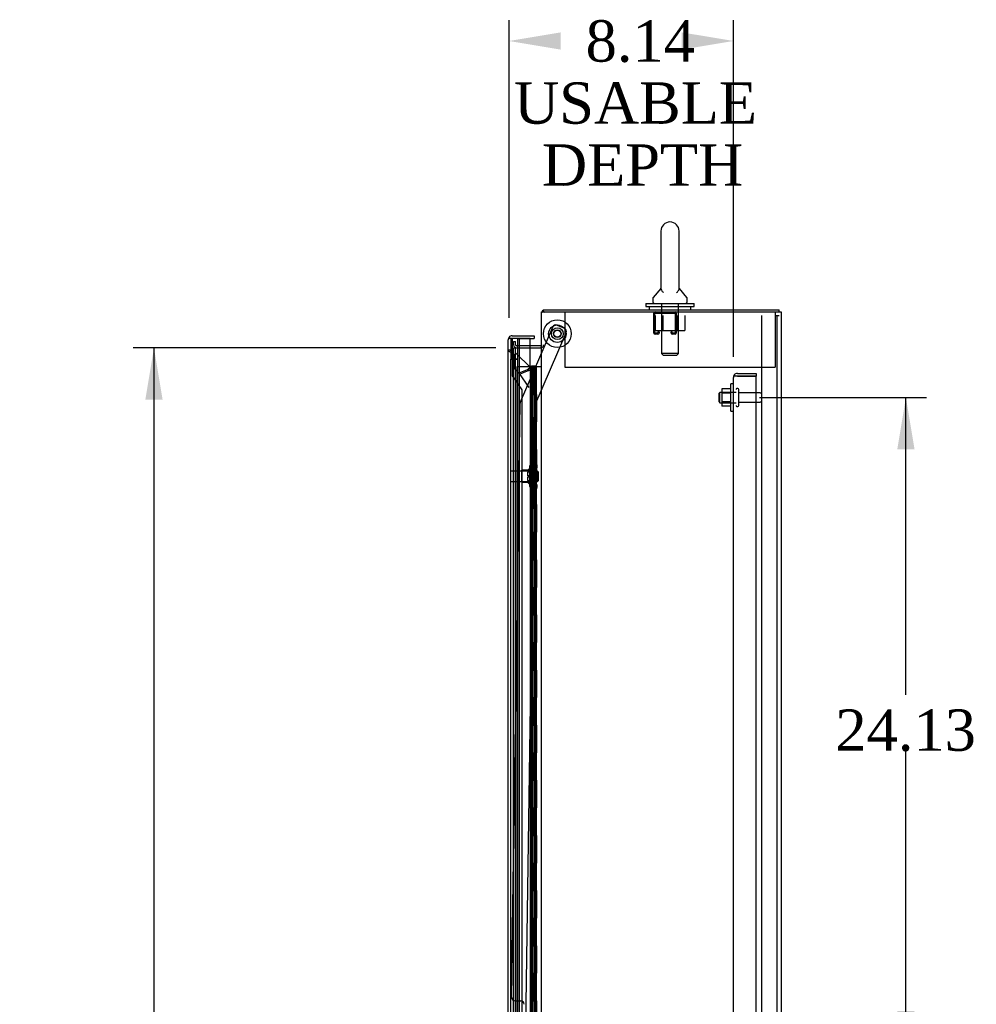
# Model space of a CAD drawing. Header units: inches. Extents: x 1 to 359, y -2 to 239.
# Tile 10 of 17: x 154 to 189, y 120 to 155. Entities that reach past the tile are written whole.
import ezdxf
from ezdxf.enums import TextEntityAlignment as Align
from ezdxf.lldxf.tags import DXFTag

# ---------------------------------------------------------------- set-up
doc = ezdxf.new("R2010")
doc.units = ezdxf.units.IN
doc.header["$MEASUREMENT"] = 0
for name, color, linetype in [('COM40563', 7, 'Continuous'), ('COM43131', 7, 'Continuous'), ('COM50799-1', 7, 'Continuous'), ('COM52279', 7, 'Continuous'), ('COM54578-50', 7, 'Continuous'), ('COM55702-52', 7, 'Continuous'), ('COM56694-1', 7, 'Continuous'), ('COM70223', 7, 'Continuous'), ('COM70839-8', 7, 'Continuous'), ('COM71160-1', 7, 'Continuous'), ('Default', 7, 'Continuous'), ('GSK11033', 7, 'Continuous'), ('NTS166105', 7, 'Continuous'), ('NTS166905', 7, 'Continuous'), ('NTS18147', 7, 'Continuous'), ('ROL87452', 7, 'Continuous'), ('RVT17786', 7, 'Continuous'), ('SCS00680', 7, 'Continuous'), ('STD26094', 7, 'Continuous'), ('STD26265', 7, 'Continuous'), ('WAF25059', 7, 'Continuous'), ('WAF25362', 7, 'Continuous'), ('WAF25376', 7, 'Continuous'), ('WAM254785', 7, 'Continuous'), ('WAM30038', 7, 'Continuous')]:
    doc.layers.add(name, color=color, linetype=linetype)
doc.styles.add('SEACAD_Times_New_Roman', font='times.ttf')
tags = doc.linetypes.add('HIDDEN2', pattern=[0.1875, 0.125, -0.0625]).pattern_tags.tags
tags[6:7] = [DXFTag(74, 4), DXFTag(75, 0), DXFTag(340, '0'), DXFTag(46, 0.0), DXFTag(50, 0.0), DXFTag(44, 0.0), DXFTag(45, 0.0)]
tags[4:5] = [DXFTag(74, 4), DXFTag(75, 0), DXFTag(340, '0'), DXFTag(46, 0.0), DXFTag(50, 0.0), DXFTag(44, 0.0), DXFTag(45, 0.0)]
doc.dimstyles.new('HAMMOND_(STH_-_300x200)', dxfattribs={"dimtxt": 1.5, "dimasz": 1.875, "dimexe": 0.75, "dimexo": 0.75, "dimgap": 0.375, "dimtad": 0, "dimtih": 1, "dimtoh": 1, "dimzin": 0, "dimdsep": 46, "dimtxsty": 'SEACAD_Times_New_Roman', "dimblk1": '_SE_FILLED', "dimblk2": '_SE_FILLED', "dimsah": 1, "dimcen": 0.75, "dimadec": 0, "dimazin": 0, "dimtfac": 0.8, "dimtofl": 0, "dimtmove": 0, "dimatfit": 3, "dimfxl": 0, "dimtolj": 1, "dimtzin": 0, "dimarcsym": 0})

# ---------------------------------------------------------------- blocks, each defined once
blk = doc.blocks.new('SE2')
at = {"layer": 'COM40563', "color": 7, "linetype": 'HIDDEN2'}
for p, q in [((174.158, 144.804), (174.158, 144.619)), ((181.783, 144.804), (181.783, 144.619)), ((174.158, 144.619), (174.158, 142.804)), ((181.783, 144.619), (181.783, 142.804)), ((174.158, 142.804), (181.783, 142.804))]:
    blk.add_line(p, q, dxfattribs=at)
at = {"layer": 'COM43131', "color": 7, "linetype": 'HIDDEN2'}
for p, q in [((180.351, 142.478), (180.3, 142.517)), ((180.414, 142.573), (181.095, 142.573)), ((181.095, 142.573), (181.095, 142.478)), ((180.271, 92.716), (180.271, 142.43)), ((180.271, 142.43), (180.271, 142.43)), ((180.271, 142.43), (180.271, 142.43)), ((180.271, 142.43), (180.271, 142.43)), ((180.414, 142.477), (180.3, 142.477)), ((180.414, 142.478), (180.351, 142.478)), ((180.414, 142.478), (180.414, 142.478)), ((180.414, 142.478), (181.095, 142.478)), ((181.095, 142.477), (180.414, 142.477)), ((181.095, 92.668), (181.095, 142.477))]:
    blk.add_line(p, q, dxfattribs=at)
for start, end in [(142.4964, 179.8439), (90, 142.4964), (179.9238, 180)]:
    blk.add_arc((180.414, 142.43), 0.143, start, end, dxfattribs=at)
blk.add_open_spline([(180.3, 142.477), (180.291, 142.469), (180.284, 142.462), (180.276, 142.45), (180.274, 142.446), (180.272, 142.438), (180.271, 142.434), (180.271, 142.43)], degree=3, knots=[0, 0, 0, 0, 0.5, 0.5, 0.75, 0.75, 1, 1, 1, 1], dxfattribs=at)
at = {"layer": 'COM50799-1', "color": 7, "linetype": 'HIDDEN2'}
for p, q in [((172.197, 143.421), (172.102, 143.421)), ((172.307, 143.235), (172.354, 143.283)), ((172.354, 143.283), (172.384, 143.312)), ((172.384, 143.312), (172.905, 142.791)), ((172.323, 142.751), (172.323, 143.171)), ((172.491, 142.583), (172.323, 142.751)), ((172.788, 142.706), (172.491, 142.583)), ((172.507, 142.543), (172.804, 142.666)), ((172.507, 93.083), (172.507, 142.543)), ((172.804, 142.71), (172.804, 142.69)), ((172.804, 142.69), (172.838, 142.69)), ((172.828, 142.714), (172.876, 142.761)), ((172.838, 142.69), (172.905, 142.69)), ((172.905, 142.791), (172.876, 142.761)), ((172.905, 142.69), (172.947, 142.69)), ((172.947, 142.69), (172.947, 93.908))]:
    blk.add_line(p, q, dxfattribs=at)
at = {"layer": 'COM50799-1', "color": 7, "linetype": 'Continuous'}
for start, end in [(160.1967, 180), (142.4964, 157.5757)]:
    blk.add_arc((172.245, 143.795), 0.143, start, end, dxfattribs=at)
at = {"layer": 'COM50799-1', "color": 7, "linetype": 'HIDDEN2'}
for centre, radius, start, end in [((171.867, 143.088), 0.463, 10.3144, 18.5806), ((171.551, 143.443), 0.819, 340.5538, 348.6959), ((173.57, 141.54), 1.404, 119.6263, 123.8656), ((172.854, 142.448), 0.267, 95.4911, 104.3924), ((172.533, 144.044), 1.404, 281.1344, 285.3737), ((172.668, 142.896), 0.267, 300.6076, 309.5089), ((172.804, 142.69), 0.048, 0, 45), ((172.804, 142.69), 0.143, 0, 45)]:
    blk.add_arc(centre, radius, start, end, dxfattribs=at)
for points, knots in [([(172.226, 143.316), (172.209, 143.325), (172.192, 143.334), (172.162, 143.351), (172.149, 143.36), (172.126, 143.377), (172.117, 143.386), (172.105, 143.404), (172.102, 143.412), (172.102, 143.421)], [0, 0, 0, 0, 0.25, 0.25, 0.5, 0.5, 0.75, 0.75, 1, 1, 1, 1]), ([(172.261, 143.281), (172.258, 143.287), (172.254, 143.293), (172.247, 143.304), (172.243, 143.31), (172.235, 143.322), (172.231, 143.328), (172.224, 143.339), (172.221, 143.345), (172.211, 143.363), (172.206, 143.374), (172.201, 143.392), (172.2, 143.398), (172.198, 143.409), (172.197, 143.415), (172.197, 143.421)], [0, 0, 0, 0, 0.125, 0.125, 0.25, 0.25, 0.375, 0.375, 0.5, 0.5, 0.75, 0.75, 0.875, 0.875, 1, 1, 1, 1])]:
    blk.add_open_spline(points, degree=3, knots=knots, dxfattribs=at)
at = {"layer": 'COM52279', "color": 7, "linetype": 'Continuous'}
for p, q in [((173.384, 144.876), (181.928, 144.876)), ((173.384, 144.804), (173.384, 144.876)), ((181.928, 144.804), (181.928, 144.876)), ((173.276, 143.573), (172.897, 143.573))]:
    blk.add_line(p, q, dxfattribs=at)
at = {"layer": 'COM52279', "color": 7, "linetype": 'HIDDEN2'}
for p, q in [((172.299, 143.609), (172.299, 143.731)), ((172.299, 143.731), (172.371, 143.731)), ((172.371, 143.609), (172.371, 143.731)), ((172.897, 143.573), (172.407, 143.573))]:
    blk.add_line(p, q, dxfattribs=at)
for centre, radius, start, end in [((173.42, 144.768), 0.108, 160.5288, 180), ((173.42, 144.768), 0.036, 90, 180), ((172.407, 143.609), 0.108, 180, 270), ((172.407, 143.609), 0.036, 180, 270), ((173.276, 143.609), 0.108, 289.4712, 0)]:
    blk.add_arc(centre, radius, start, end, dxfattribs=at)
at = {"layer": 'COM52279', "color": 7, "linetype": 'Continuous'}
for centre, radius, start, end in [((173.42, 144.768), 0.108, 109.4712, 160.5288), ((173.276, 143.609), 0.036, 270, 0), ((173.276, 143.609), 0.108, 270, 289.4712)]:
    blk.add_arc(centre, radius, start, end, dxfattribs=at)
at = {"layer": 'COM54578-50', "color": 7, "linetype": 'HIDDEN2'}
for p, q in [((172.897, 142.813), (172.41, 142.813)), ((172.41, 142.813), (172.41, 92.813)), ((172.952, 142.822), (172.952, 142.848)), ((172.952, 142.848), (173.002, 142.848)), ((173.002, 142.822), (172.952, 142.822)), ((172.964, 142.822), (172.964, 142.813)), ((172.964, 142.813), (172.964, 92.813)), ((173.002, 142.848), (173.027, 142.848)), ((173.002, 142.822), (173.027, 142.822)), ((173.014, 141.813), (173.014, 142.813)), ((173.027, 142.848), (173.077, 142.848)), ((173.077, 142.822), (173.027, 142.822)), ((173.056, 141.813), (173.056, 142.813)), ((173.064, 142.813), (173.064, 142.822)), ((173.064, 92.813), (173.064, 142.813)), ((173.077, 142.848), (173.077, 142.822)), ((173.131, 141.813), (173.131, 142.813)), ((173.004, 140.813), (173.004, 141.813)), ((173.101, 141.813), (173.131, 141.813)), ((173.126, 141.813), (173.126, 140.813)), ((173.131, 140.813), (173.131, 141.813)), ((173.014, 139.813), (173.014, 140.813)), ((173.056, 139.813), (173.056, 140.813)), ((173.101, 140.813), (173.131, 140.813)), ((173.131, 139.813), (173.131, 140.813)), ((173.004, 138.813), (173.004, 139.813)), ((173.101, 139.813), (173.131, 139.813)), ((173.126, 139.813), (173.126, 138.813)), ((173.131, 138.813), (173.131, 139.813)), ((173.014, 137.813), (173.014, 138.813)), ((173.056, 137.813), (173.056, 138.813)), ((173.101, 138.813), (173.131, 138.813)), ((173.131, 137.813), (173.131, 138.813)), ((173.004, 136.813), (173.004, 137.813)), ((173.101, 137.813), (173.131, 137.813)), ((173.126, 137.813), (173.126, 136.813)), ((173.131, 136.813), (173.131, 137.813)), ((173.014, 135.813), (173.014, 136.813)), ((173.056, 135.813), (173.056, 136.813)), ((173.101, 136.813), (173.131, 136.813)), ((173.131, 135.813), (173.131, 136.813)), ((173.004, 134.813), (173.004, 135.813)), ((173.101, 135.813), (173.131, 135.813)), ((173.126, 135.813), (173.126, 134.813)), ((173.131, 134.813), (173.131, 135.813)), ((173.014, 133.813), (173.014, 134.813)), ((173.056, 133.813), (173.056, 134.813)), ((173.101, 134.813), (173.131, 134.813)), ((173.131, 133.813), (173.131, 134.813)), ((173.004, 132.813), (173.004, 133.813)), ((173.101, 133.813), (173.131, 133.813)), ((173.126, 133.813), (173.126, 132.813)), ((173.131, 132.813), (173.131, 133.813)), ((173.014, 131.813), (173.014, 132.813)), ((173.056, 131.813), (173.056, 132.813)), ((173.101, 132.813), (173.131, 132.813)), ((173.131, 131.813), (173.131, 132.813)), ((173.004, 130.813), (173.004, 131.813)), ((173.101, 131.813), (173.131, 131.813)), ((173.126, 131.813), (173.126, 130.813)), ((173.131, 130.813), (173.131, 131.813)), ((173.014, 129.813), (173.014, 130.813)), ((173.056, 129.813), (173.056, 130.813)), ((173.101, 130.813), (173.131, 130.813)), ((173.131, 129.813), (173.131, 130.813)), ((173.004, 128.813), (173.004, 129.813)), ((173.101, 129.813), (173.131, 129.813)), ((173.126, 129.813), (173.126, 128.813)), ((173.131, 128.813), (173.131, 129.813)), ((173.014, 127.813), (173.014, 128.813)), ((173.056, 127.813), (173.056, 128.813)), ((173.101, 128.813), (173.131, 128.813)), ((173.131, 127.813), (173.131, 128.813)), ((173.004, 126.813), (173.004, 127.813)), ((173.101, 127.813), (173.131, 127.813)), ((173.126, 127.813), (173.126, 126.813)), ((173.131, 126.813), (173.131, 127.813)), ((173.014, 125.813), (173.014, 126.813)), ((173.056, 125.813), (173.056, 126.813)), ((173.101, 126.813), (173.131, 126.813)), ((173.131, 125.813), (173.131, 126.813)), ((173.004, 124.813), (173.004, 125.813)), ((173.101, 125.813), (173.131, 125.813)), ((173.126, 125.813), (173.126, 124.813)), ((173.131, 124.813), (173.131, 125.813)), ((173.014, 123.813), (173.014, 124.813)), ((173.056, 123.813), (173.056, 124.813)), ((173.101, 124.813), (173.131, 124.813)), ((173.131, 123.813), (173.131, 124.813)), ((173.004, 122.813), (173.004, 123.813)), ((173.101, 123.813), (173.131, 123.813)), ((173.126, 123.813), (173.126, 122.813)), ((173.131, 122.813), (173.131, 123.813)), ((173.014, 121.813), (173.014, 122.813)), ((173.056, 121.813), (173.056, 122.813)), ((173.101, 122.813), (173.131, 122.813)), ((173.131, 121.813), (173.131, 122.813)), ((173.004, 120.813), (173.004, 121.813)), ((173.101, 121.813), (173.131, 121.813)), ((173.126, 121.813), (173.126, 120.813)), ((173.131, 120.813), (173.131, 121.813)), ((173.014, 119.813), (173.014, 120.813)), ((173.056, 119.813), (173.056, 120.813)), ((173.101, 120.813), (173.131, 120.813)), ((173.131, 119.813), (173.131, 120.813)), ((173.004, 118.813), (173.004, 119.813)), ((173.101, 119.813), (173.131, 119.813)), ((173.126, 119.813), (173.126, 118.813)), ((173.131, 118.813), (173.131, 119.813))]:
    blk.add_line(p, q, dxfattribs=at)
at = {"layer": 'COM54578-50', "color": 7, "linetype": 'Continuous'}
for p, q in [((173.101, 142.813), (172.897, 142.813)), ((172.897, 142.813), (172.897, 141.813)), ((173.312, 142.813), (173.101, 142.813)), ((173.101, 142.813), (173.101, 141.813)), ((172.897, 141.813), (173.101, 141.813)), ((172.897, 141.813), (173.101, 141.813)), ((172.897, 141.813), (172.897, 140.813)), ((173.101, 141.813), (173.101, 140.813)), ((172.897, 140.813), (172.897, 139.813)), ((172.897, 140.813), (173.101, 140.813)), ((172.897, 140.813), (173.101, 140.813)), ((173.101, 140.813), (173.101, 139.813)), ((172.897, 139.813), (173.101, 139.813)), ((172.897, 139.813), (173.101, 139.813)), ((172.897, 139.813), (172.897, 138.813)), ((173.101, 139.813), (173.101, 138.813)), ((172.897, 138.813), (172.897, 137.813)), ((172.897, 138.813), (173.101, 138.813)), ((172.897, 138.813), (173.101, 138.813)), ((173.101, 138.813), (173.101, 137.813)), ((172.897, 137.813), (173.101, 137.813)), ((172.897, 137.813), (173.101, 137.813)), ((172.897, 137.813), (172.897, 136.813)), ((173.101, 137.813), (173.101, 136.813)), ((172.897, 136.813), (172.897, 135.813)), ((172.897, 136.813), (173.101, 136.813)), ((172.897, 136.813), (173.101, 136.813)), ((173.101, 136.813), (173.101, 135.813)), ((172.897, 135.813), (173.101, 135.813)), ((172.897, 135.813), (173.101, 135.813)), ((172.897, 135.813), (172.897, 134.813)), ((173.101, 135.813), (173.101, 134.813)), ((172.897, 134.813), (172.897, 133.813)), ((172.897, 134.813), (173.101, 134.813)), ((172.897, 134.813), (173.101, 134.813)), ((173.101, 134.813), (173.101, 133.813)), ((172.897, 133.813), (173.101, 133.813)), ((172.897, 133.813), (173.101, 133.813)), ((172.897, 133.813), (172.897, 132.813)), ((173.101, 133.813), (173.101, 132.813)), ((172.897, 132.813), (172.897, 131.813)), ((172.897, 132.813), (173.101, 132.813)), ((172.897, 132.813), (173.101, 132.813)), ((173.101, 132.813), (173.101, 131.813)), ((172.897, 131.813), (173.101, 131.813)), ((172.897, 131.813), (173.101, 131.813)), ((172.897, 131.813), (172.897, 130.813)), ((173.101, 131.813), (173.101, 130.813)), ((172.897, 130.813), (172.897, 129.813)), ((172.897, 130.813), (173.101, 130.813)), ((172.897, 130.813), (173.101, 130.813)), ((173.101, 130.813), (173.101, 129.813)), ((172.897, 129.813), (173.101, 129.813)), ((172.897, 129.813), (173.101, 129.813)), ((172.897, 129.813), (172.897, 128.813)), ((173.101, 129.813), (173.101, 128.813)), ((172.897, 128.813), (172.897, 127.813)), ((172.897, 128.813), (173.101, 128.813)), ((172.897, 128.813), (173.101, 128.813)), ((173.101, 128.813), (173.101, 127.813)), ((172.897, 127.813), (173.101, 127.813)), ((172.897, 127.813), (173.101, 127.813)), ((172.897, 127.813), (172.897, 126.813)), ((173.101, 127.813), (173.101, 126.813)), ((172.897, 126.813), (172.897, 125.813)), ((172.897, 126.813), (173.101, 126.813)), ((172.897, 126.813), (173.101, 126.813)), ((173.101, 126.813), (173.101, 125.813)), ((172.897, 125.813), (173.101, 125.813)), ((172.897, 125.813), (173.101, 125.813)), ((172.897, 125.813), (172.897, 124.813)), ((173.101, 125.813), (173.101, 124.813)), ((172.897, 124.813), (172.897, 123.813)), ((172.897, 124.813), (173.101, 124.813)), ((172.897, 124.813), (173.101, 124.813)), ((173.101, 124.813), (173.101, 123.813)), ((172.897, 123.813), (173.101, 123.813)), ((172.897, 123.813), (173.101, 123.813)), ((172.897, 123.813), (172.897, 122.813)), ((173.101, 123.813), (173.101, 122.813)), ((172.897, 122.813), (172.897, 121.813)), ((172.897, 122.813), (173.101, 122.813)), ((172.897, 122.813), (173.101, 122.813)), ((173.101, 122.813), (173.101, 121.813)), ((172.897, 121.813), (173.101, 121.813)), ((172.897, 121.813), (173.101, 121.813)), ((172.897, 121.813), (172.897, 120.813)), ((173.101, 121.813), (173.101, 120.813)), ((172.897, 120.813), (172.897, 119.813)), ((172.897, 120.813), (173.101, 120.813)), ((172.897, 120.813), (173.101, 120.813)), ((173.101, 120.813), (173.101, 119.813)), ((172.897, 119.813), (173.101, 119.813)), ((172.897, 119.813), (173.101, 119.813)), ((172.897, 119.813), (172.897, 118.813)), ((173.101, 119.813), (173.101, 118.813))]:
    blk.add_line(p, q, dxfattribs=at)
at = {"layer": 'COM55702-52', "color": 7, "linetype": 'HIDDEN2'}
for p, q in [((181.303, 90.929), (181.303, 144.679)), ((181.783, 144.679), (181.856, 144.679)), ((181.856, 90.929), (181.856, 144.679)), ((181.856, 144.679), (181.928, 144.679))]:
    blk.add_line(p, q, dxfattribs=at)
at = {"layer": 'COM56694-1', "color": 7, "linetype": 'Continuous'}
for p, q in [((172.245, 143.938), (173.04, 143.938)), ((173.04, 143.938), (173.04, 143.843)), ((172.102, 91.831), (172.102, 143.795)), ((172.102, 143.795), (172.102, 143.795)), ((172.102, 143.795), (172.102, 143.795)), ((172.102, 143.795), (172.102, 143.795)), ((172.183, 143.843), (172.132, 143.882)), ((172.245, 143.843), (172.132, 143.843)), ((172.245, 143.843), (172.183, 143.843)), ((172.897, 143.843), (172.245, 143.843)), ((172.245, 143.843), (172.245, 143.843)), ((172.447, 143.843), (173.04, 143.843)), ((172.897, 142.813), (172.897, 143.843))]:
    blk.add_line(p, q, dxfattribs=at)
for start, end in [(90, 142.4964), (142.4964, 179.8439), (179.9238, 180)]:
    blk.add_arc((172.245, 143.795), 0.143, start, end, dxfattribs=at)
blk.add_open_spline([(172.132, 143.843), (172.122, 143.835), (172.115, 143.827), (172.107, 143.815), (172.106, 143.811), (172.103, 143.803), (172.102, 143.799), (172.102, 143.795)], degree=3, knots=[0, 0, 0, 0, 0.5, 0.5, 0.75, 0.75, 1, 1, 1, 1], dxfattribs=at)
at = {"layer": 'COM70223', "color": 7, "linetype": 'HIDDEN2'}
for p, q in [((177.384, 144.034), (177.384, 144.761)), ((177.424, 144.034), (177.424, 144.761)), ((177.427, 144.764), (178.154, 144.764)), ((178.157, 144.761), (178.157, 144.034)), ((178.197, 144.761), (178.197, 144.034)), ((177.529, 144.031), (177.427, 144.031)), ((177.529, 143.991), (177.427, 143.991)), ((177.532, 144.085), (177.532, 144.034)), ((177.572, 144.085), (177.532, 144.085)), ((177.572, 144.085), (177.572, 144.034)), ((178.009, 144.034), (178.009, 144.085)), ((178.009, 144.085), (178.049, 144.085)), ((178.049, 144.034), (178.049, 144.085)), ((178.154, 144.031), (178.052, 144.031)), ((178.154, 143.991), (178.052, 143.991))]:
    blk.add_line(p, q, dxfattribs=at)
for centre, radius, start, end in [((177.427, 144.761), 0.043, 90, 180), ((177.427, 144.761), 0.003, 90, 180), ((178.154, 144.761), 0.043, 0, 90), ((178.154, 144.761), 0.003, 0, 90), ((177.427, 144.034), 0.043, 180, 270), ((177.427, 144.034), 0.003, 180, 270), ((177.529, 144.034), 0.003, 270, 0), ((177.529, 144.034), 0.043, 270, 0), ((178.052, 144.034), 0.043, 180, 270), ((178.052, 144.034), 0.003, 180, 270), ((178.154, 144.034), 0.003, 270, 0), ((178.154, 144.034), 0.043, 270, 0)]:
    blk.add_arc(centre, radius, start, end, dxfattribs=at)
at = {"layer": 'COM70839-8', "color": 7, "linetype": 'HIDDEN2'}
for p, q in [((173.881, 144.321), (174.139, 144.21)), ((172.546, 141.542), (173.717, 144.256)), ((173.065, 141.406), (174.204, 144.046)), ((172.226, 119.945), (172.536, 141.494)), ((172.737, 118.563), (173.065, 141.406)), ((172.349, 119.818), (172.56, 119.815))]:
    blk.add_line(p, q, dxfattribs=at)
blk.add_circle((173.884, 144.014), 0.129, dxfattribs=at)
for centre, start, end in [((173.831, 144.206), 66.6644, 156.6644), ((174.089, 144.095), 336.6644, 66.6644), ((172.661, 141.492), 156.6644, 179.1764), ((172.351, 119.943), 179.1764, 269.1764), ((172.558, 119.69), 359.1764, 89.1764)]:
    blk.add_arc(centre, 0.125, start, end, dxfattribs=at)
at = {"layer": 'COM71160-1', "color": 7, "linetype": 'Continuous'}
for p, q in [((173.312, 144.804), (173.42, 144.804)), ((173.312, 90.823), (173.312, 144.804)), ((173.42, 144.804), (181.892, 144.804)), ((181.892, 144.804), (182, 144.804)), ((182, 144.804), (182, 90.823)), ((172.897, 143.501), (173.276, 143.501)), ((173.312, 143.501), (173.276, 143.501))]:
    blk.add_line(p, q, dxfattribs=at)
at = {"layer": 'COM71160-1', "color": 7, "linetype": 'HIDDEN2'}
for p, q in [((172.299, 143.501), (172.371, 143.501)), ((172.299, 92.126), (172.299, 143.501)), ((172.371, 143.501), (172.407, 143.501)), ((172.371, 92.126), (172.371, 143.501)), ((172.407, 143.501), (172.897, 143.501))]:
    blk.add_line(p, q, dxfattribs=at)
at = {"layer": 'GSK11033', "color": 7, "linetype": 'Continuous'}
for p, q in [((172.447, 143.843), (172.197, 143.843)), ((172.197, 143.843), (172.197, 143.843)), ((172.447, 143.843), (172.447, 143.843))]:
    blk.add_line(p, q, dxfattribs=at)
at = {"layer": 'GSK11033', "color": 7, "linetype": 'HIDDEN2'}
for p, q in [((172.197, 143.843), (172.197, 143.093)), ((172.497, 143.834), (172.247, 143.834)), ((172.247, 143.834), (172.247, 142.487)), ((172.447, 143.093), (172.447, 143.843)), ((172.497, 143.834), (172.497, 142.566)), ((172.197, 143.093), (172.447, 143.093)), ((172.197, 92.533), (172.197, 143.093)), ((172.447, 143.093), (172.197, 143.093)), ((172.447, 92.533), (172.447, 143.093)), ((172.497, 142.566), (172.852, 142.058)), ((172.247, 142.487), (172.602, 141.979)), ((172.602, 141.979), (172.602, 93.637))]:
    blk.add_line(p, q, dxfattribs=at)
at = {"layer": 'NTS166105', "color": 7, "linetype": 'HIDDEN2'}
for p, q in [((179.855, 142.013), (179.855, 141.853)), ((180.175, 142.013), (179.855, 142.013)), ((179.855, 141.853), (179.855, 141.543)), ((180.175, 141.853), (179.855, 141.853)), ((179.855, 141.543), (179.855, 141.382)), ((180.175, 141.543), (179.855, 141.543)), ((180.175, 141.382), (179.855, 141.382))]:
    blk.add_line(p, q, dxfattribs=at)
at = {"layer": 'NTS166905', "color": 7, "linetype": 'HIDDEN2'}
for p, q in [((177.435, 144.679), (177.435, 144.134)), ((177.707, 144.679), (177.707, 144.134)), ((178.233, 144.679), (178.233, 144.134)), ((178.508, 144.679), (178.508, 144.134)), ((177.435, 144.134), (177.707, 144.134)), ((177.707, 144.134), (178.233, 144.134)), ((178.233, 144.134), (178.508, 144.134))]:
    blk.add_line(p, q, dxfattribs=at)
at = {"layer": 'NTS18147', "color": 7, "linetype": 'HIDDEN2'}
for p, q in [((173.029, 139.338), (173.029, 139.343)), ((173.092, 139.343), (173.029, 139.343)), ((173.029, 139.338), (173.029, 139.15)), ((173.029, 139.338), (173.092, 139.338)), ((173.092, 139.338), (173.092, 139.343)), ((172.591, 138.623), (172.591, 139.063)), ((173.029, 139.063), (172.591, 139.063)), ((173.029, 139.15), (173.029, 139.032)), ((173.092, 139.15), (173.029, 139.15)), ((173.029, 139.032), (173.029, 138.654)), ((173.029, 139.032), (173.092, 139.032)), ((173.092, 139.032), (173.092, 139.15)), ((173.154, 139.189), (173.154, 139.244)), ((172.591, 138.623), (173.029, 138.623)), ((173.029, 138.654), (173.029, 138.536)), ((173.092, 138.654), (173.029, 138.654)), ((173.092, 138.536), (173.092, 138.654)), ((173.029, 138.536), (173.029, 138.348)), ((173.029, 138.536), (173.092, 138.536)), ((173.029, 138.348), (173.029, 138.343)), ((173.092, 138.348), (173.029, 138.348)), ((173.029, 138.343), (173.092, 138.343)), ((173.092, 138.348), (173.092, 138.343)), ((173.154, 138.442), (173.154, 138.497))]:
    blk.add_line(p, q, dxfattribs=at)
blk.add_arc((172.835, 138.843), 0.318, 323.6338, 36.3662, dxfattribs=at)
for centre, start_param, end_param in [((172.835, 139.244), 2.506883, 3.776302), ((172.835, 139.189), 2.506883, 3.141593), ((172.835, 138.497), 3.141593, 3.776302), ((172.835, 138.442), 2.506883, 3.776302)]:
    blk.add_ellipse(centre, major_axis=(-0.318, 0), ratio=0.5, start_param=start_param, end_param=end_param, dxfattribs=at)
at = {"layer": 'ROL87452', "color": 7, "linetype": 'HIDDEN2'}
blk.add_circle((173.884, 144.014), 0.5, dxfattribs=at)
at = {"layer": 'RVT17786', "color": 7, "linetype": 'HIDDEN2'}
for radius in [0.217, 0.125]:
    blk.add_circle((173.884, 144.014), radius, dxfattribs=at)
at = {"layer": 'SCS00680', "color": 7, "linetype": 'Continuous'}
for p, q in [((177.639, 147.734), (177.639, 145.665)), ((178.301, 145.664), (178.301, 147.734)), ((177.632, 145.656), (177.359, 145.327)), ((178.581, 145.327), (178.31, 145.654)), ((177.345, 145.289), (177.345, 145.17)), ((178.595, 145.17), (178.595, 145.289))]:
    blk.add_line(p, q, dxfattribs=at)
at = {"layer": 'SCS00680', "color": 7, "linetype": 'HIDDEN2'}
for p, q in [((177.658, 145.11), (177.658, 143.294)), ((178.282, 143.294), (178.282, 145.11)), ((178.282, 143.294), (177.658, 143.294)), ((177.658, 143.294), (177.718, 143.234)), ((177.718, 143.234), (178.222, 143.234)), ((178.222, 143.234), (178.282, 143.294))]:
    blk.add_line(p, q, dxfattribs=at)
at = {"layer": 'SCS00680', "color": 7, "linetype": 'Continuous'}
for centre, radius, start, end in [((177.97, 147.734), 0.331, 0, 180), ((177.619, 145.669), 0.0178, 313.9765, 342.4299), ((178.324, 145.671), 0.0217, 199.9438, 229.5779), ((177.405, 145.289), 0.06, 140.3214, 180), ((177.405, 145.17), 0.06, 180, 270), ((178.535, 145.17), 0.06, 270, 0), ((178.535, 145.289), 0.06, 0, 39.6786)]:
    blk.add_arc(centre, radius, start, end, dxfattribs=at)
for points, knots in [([(177.639, 145.668), (177.639, 145.659), (177.639, 145.643), (177.649, 145.601), (177.662, 145.573), (177.699, 145.535), (177.713, 145.523), (177.73, 145.512)], [0.206709, 0.206709, 0.206709, 0.206709, 0.25, 0.25, 0.3125, 0.3125, 0.3414883, 0.3414883, 0.3414883, 0.3414883]), ([(178.211, 145.512), (178.231, 145.525), (178.247, 145.539), (178.283, 145.581), (178.294, 145.609), (178.301, 145.649), (178.302, 145.662), (178.301, 145.669)], [0.5276212, 0.5276212, 0.5276212, 0.5276212, 0.5625, 0.5625, 0.625, 0.625, 0.665686, 0.665686, 0.665686, 0.665686])]:
    blk.add_open_spline(points, degree=3, knots=knots, dxfattribs=at)
at = {"layer": 'STD26094', "color": 7, "linetype": 'HIDDEN2'}
for p, q in [((179.778, 141.885), (179.741, 141.848)), ((179.741, 141.848), (179.741, 141.548)), ((179.778, 141.51), (179.778, 141.885)), ((180.366, 141.885), (179.778, 141.885)), ((180.436, 142.023), (180.396, 142.023)), ((180.466, 141.403), (180.466, 141.993)), ((181.243, 141.863), (180.466, 141.863)), ((179.741, 141.548), (179.778, 141.51)), ((179.778, 141.51), (180.366, 141.51)), ((180.466, 141.533), (181.243, 141.533)), ((180.396, 141.373), (180.436, 141.373))]:
    blk.add_line(p, q, dxfattribs=at)
for centre, radius, start, end in [((180.396, 141.993), 0.03, 90, 180), ((180.436, 141.993), 0.03, 0, 90), ((181.243, 141.803), 0.06, 0, 90), ((181.243, 141.593), 0.06, 270, 0), ((180.396, 141.403), 0.03, 180, 270), ((180.436, 141.403), 0.03, 270, 0)]:
    blk.add_arc(centre, radius, start, end, dxfattribs=at)
at = {"layer": 'STD26265', "color": 7, "linetype": 'HIDDEN2'}
for p, q in [((173.162, 139.028), (172.197, 139.028)), ((173.162, 139.028), (173.162, 138.658)), ((173.197, 138.993), (173.162, 139.028)), ((173.197, 138.693), (173.197, 138.993)), ((172.197, 138.658), (173.162, 138.658)), ((173.162, 138.658), (173.197, 138.693))]:
    blk.add_line(p, q, dxfattribs=at)
at = {"layer": 'WAF25059', "color": 7, "linetype": 'HIDDEN2'}
for p, q in [((180.175, 141.198), (180.175, 142.198)), ((180.271, 142.198), (180.175, 142.198)), ((180.175, 141.198), (180.271, 141.198))]:
    blk.add_line(p, q, dxfattribs=at)
at = {"layer": 'WAF25362', "color": 7, "linetype": 'Continuous'}
for p, q in [((177.095, 145.11), (178.845, 145.11)), ((177.095, 145.11), (177.095, 145.001)), ((178.845, 145.001), (178.845, 145.11)), ((177.095, 145.001), (178.845, 145.001))]:
    blk.add_line(p, q, dxfattribs=at)
at = {"layer": 'WAF25376', "color": 7, "linetype": 'HIDDEN2'}
for radius in [0.315, 0.14]:
    blk.add_circle((173.884, 144.014), radius, dxfattribs=at)
at = {"layer": 'WAM254785', "color": 7, "linetype": 'Continuous'}
for p, q in [((177.22, 145.001), (177.22, 144.876)), ((178.72, 144.876), (178.72, 145.001))]:
    blk.add_line(p, q, dxfattribs=at)
at = {"layer": 'WAM30038', "color": 7, "linetype": 'HIDDEN2'}
for p, q in [((172.816, 139.017), (172.816, 139.071)), ((172.86, 139.045), (172.816, 139.017)), ((172.816, 138.992), (172.86, 139.02)), ((172.816, 139.017), (172.832, 139.004)), ((172.816, 138.861), (172.816, 138.992)), ((172.832, 139.004), (172.87, 139.029)), ((172.88, 139.218), (172.88, 138.468)), ((172.904, 139.218), (172.88, 139.218)), ((172.904, 139.218), (172.904, 138.468)), ((172.86, 138.861), (172.816, 138.861)), ((172.816, 138.694), (172.816, 138.826)), ((172.816, 138.826), (172.86, 138.826)), ((172.86, 138.666), (172.816, 138.694)), ((172.832, 138.682), (172.816, 138.669)), ((172.816, 138.615), (172.816, 138.669)), ((172.816, 138.669), (172.86, 138.641)), ((172.87, 138.658), (172.832, 138.682)), ((172.88, 138.468), (172.904, 138.468))]:
    blk.add_line(p, q, dxfattribs=at)
for centre, radius, start, end in [((172.295, 139.746), 0.85, 311.7058, 313.4493), ((172.861, 138.842), 0.0181, 1.7718, 93.073), ((172.861, 138.844), 0.0182, 267.1609, 357.9942), ((172.292, 137.937), 0.854, 46.5547, 48.2901)]:
    blk.add_arc(centre, radius, start, end, dxfattribs=at)
for points, knots in [([(172.816, 139.071), (172.828, 139.083), (172.841, 139.094), (172.854, 139.106), (172.856, 139.108), (172.858, 139.109), (172.86, 139.111)], [0, 0, 0, 0, 0.858552, 0.858552, 0.858552, 1, 1, 1, 1]), ([(172.874, 139.05), (172.874, 139.05), (172.873, 139.05), (172.869, 139.05), (172.865, 139.048), (172.86, 139.045)], [0.4389304, 0.4389304, 0.4389304, 0.4389304, 0.5, 0.5, 1, 1, 1, 1]), ([(172.86, 139.02), (172.863, 139.022), (172.865, 139.023), (172.869, 139.027), (172.871, 139.029), (172.875, 139.033), (172.876, 139.036), (172.879, 139.041), (172.88, 139.043), (172.88, 139.045)], [0, 0, 0, 0, 0.25, 0.25, 0.5, 0.5, 0.75, 0.75, 1, 1, 1, 1]), ([(172.86, 138.575), (172.858, 138.577), (172.856, 138.579), (172.854, 138.58), (172.841, 138.592), (172.828, 138.603), (172.816, 138.615)], [0, 0, 0, 0, 0.141448, 0.141448, 0.141448, 1, 1, 1, 1]), ([(172.88, 138.641), (172.88, 138.643), (172.879, 138.646), (172.876, 138.65), (172.875, 138.653), (172.869, 138.659), (172.865, 138.663), (172.86, 138.666)], [0, 0, 0, 0, 0.25, 0.25, 0.5, 0.5, 1, 1, 1, 1]), ([(172.86, 138.641), (172.863, 138.64), (172.865, 138.638), (172.869, 138.637), (172.871, 138.636), (172.873, 138.636), (172.874, 138.636), (172.874, 138.636)], [0, 0, 0, 0, 0.25, 0.25, 0.5, 0.5, 0.5626015, 0.5626015, 0.5626015, 0.5626015])]:
    blk.add_open_spline(points, degree=3, knots=knots, dxfattribs=at)
blk = doc.blocks.new('DMBLK2615')
at = {"layer": 'Default', "linetype": 'Continuous'}
for points in [[(186.84, 139.823), (186.527, 141.698), (186.215, 139.823)], [(186.84, 119.448), (186.215, 119.448), (186.527, 117.573)]]:
    blk.add_hatch(color=7, dxfattribs=at).paths.add_polyline_path(points)
at = {"layer": 'Default', "color": 7, "linetype": 'Continuous'}
for p, q in [((181.216, 141.698), (187.277, 141.698)), ((186.527, 130.91), (186.527, 141.698)), ((186.527, 117.573), (186.527, 128.885)), ((181.216, 117.573), (187.277, 117.573))]:
    blk.add_line(p, q, dxfattribs=at)
at = {"layer": 'Default', "color": 7, "linetype": 'Continuous', "style": 'SEACAD_Times_New_Roman'}
blk.add_text('24.13', height=1.5, dxfattribs=at).set_placement((183.968, 130.385), align=Align.TOP_LEFT)
blk = doc.blocks.new('_SE_FILLED')
at = {"color": 0}
blk.add_line((0, 0), (-1, 0), dxfattribs=at)
blk.add_solid([(0, 0), (-1, -0.1665), (-1, 0.1665), (0, 0)], dxfattribs=at)
blk = doc.blocks.new('DMBLK2616')
at = {"layer": 'Default', "linetype": 'Continuous'}
for points in [[(174.007, 154.943), (172.132, 154.631), (174.007, 154.318)], [(178.396, 154.943), (178.396, 154.318), (180.271, 154.631)]]:
    blk.add_hatch(color=7, dxfattribs=at).paths.add_polyline_path(points)
at = {"layer": 'Default', "color": 7, "linetype": 'Continuous'}
for p, q in [((172.132, 144.593), (172.132, 155.381)), ((180.271, 143.18), (180.271, 155.381))]:
    blk.add_line(p, q, dxfattribs=at)
at = {"layer": 'Default', "color": 7, "linetype": 'Continuous', "style": 'SEACAD_Times_New_Roman'}
for s, p in [('8.14', (174.91, 155.381)), ('USABLE ', (172.315, 153.131)), ('DEPTH', (173.328, 150.881))]:
    blk.add_text(s, height=1.5, dxfattribs=at).set_placement(p, align=Align.TOP_LEFT)
blk = doc.blocks.new('DMBLK2623')
at = {"layer": 'Default', "linetype": 'Continuous'}
for points in [[(158.941, 141.626), (159.566, 141.626), (159.253, 143.501)], [(158.941, 94.001), (159.253, 92.126), (159.566, 94.001)]]:
    blk.add_hatch(color=7, dxfattribs=at).paths.add_polyline_path(points)
at = {"layer": 'Default', "color": 7, "linetype": 'Continuous'}
for p, q in [((171.657, 143.501), (158.503, 143.501)), ((159.253, 143.501), (159.253, 119.088)), ((159.253, 112.038), (159.253, 92.126)), ((171.657, 92.126), (158.503, 92.126))]:
    blk.add_line(p, q, dxfattribs=at)
at = {"layer": 'Default', "color": 7, "linetype": 'Continuous', "style": 'SEACAD_Times_New_Roman'}
for s, p in [('51.38', (156.694, 118.563)), ('DOOR ', (155.823, 116.313)), ('OPENING', (154.384, 114.063))]:
    blk.add_text(s, height=1.5, dxfattribs=at).set_placement(p, align=Align.TOP_LEFT)

msp = doc.modelspace()

# ---------------------------------------------------------------- block references
at = {"layer": 'Default'}
msp.add_blockref('SE2', (0, 0), dxfattribs=at)

# ---------------------------------------------------------------- dimensions: what is measured, and where the dimension line sits
at = {"layer": 'Default', "color": 7, "linetype": 'Continuous'}
dim = msp.add_linear_dim(base=(172.132, 154.631), p1=(180.271, 142.43), p2=(172.132, 143.843), text='\\A1;<>\\PUSABLE \\XDEPTH', dimstyle='HAMMOND_(STH_-_300x200)', dxfattribs=at)
dim.commit()
dim.dimension.update_dxf_attribs({"geometry": 'DMBLK2616', "text_midpoint": (176.9, 154.631), "dimtype": 160})
for base, p1, p2, text, picture, middle, dimtype in [((159.253191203, 92.125518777), (172.407364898, 143.500518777), (173.276364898, 92.125518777), '\\A1;<>\\PDOOR \\XOPENING', 'DMBLK2623', (159.253191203, 117.813019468), 160), ((186.527268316, 117.572518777), (180.465864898, 117.572518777), (180.465864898, 141.697518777), '\\A1;<>', 'DMBLK2615', (186.527268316, 129.635019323), 161)]:
    dim = msp.add_linear_dim(base=base, p1=p1, p2=p2, angle=90, text=text, dimstyle='HAMMOND_(STH_-_300x200)', dxfattribs=at)
    dim.commit()
    dim.dimension.update_dxf_attribs({"geometry": picture, "text_midpoint": middle, "dimtype": dimtype})

doc.saveas('drawing.dxf')
